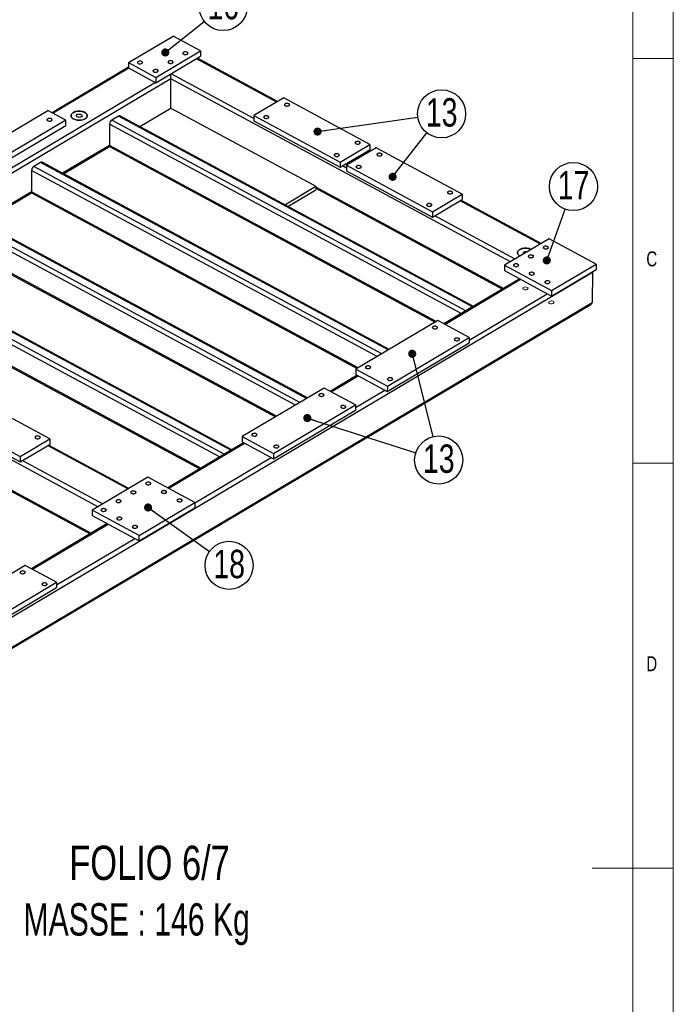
# Model space of a CAD drawing. Header units: millimetres. Extents: x 5 to 589, y 5 to 415.
# Tile 13 of 14: x 508 to 589, y 193 to 315. Entities that reach past the tile are written whole.
import ezdxf

# ---------------------------------------------------------------- set-up
doc = ezdxf.new("R2010")
doc.units = ezdxf.units.MM
doc.layers.add('NOTES', color=6, linetype='Continuous')
doc.layers.add('TRAIT-FINS', color=9, linetype='Continuous')
doc.layers.add('TRAIT-FORT', color=4, linetype='Continuous', lineweight=25)
doc.styles.add('SLDTEXTSTYLE0', font='TXT', dxfattribs={"width": 0.75})
doc.styles.add('SLDTEXTSTYLE1', font='TXT', dxfattribs={"width": 0.696429})
doc.dimstyles.new('SLDDIMSTYLE7', dxfattribs={"dimtxt": 0.18, "dimasz": 1, "dimexe": 0, "dimexo": 0.0625, "dimgap": 0, "dimtad": 0, "dimtih": 1, "dimtoh": 1, "dimdec": 0, "dimrnd": 1e-09, "dimzin": 0, "dimdsep": 46, "dimtxsty": 'Standard', "dimblk1": 'DOT', "dimblk2": 'DOT', "dimsah": 1, "dimcen": 0.09, "dimadec": 0, "dimazin": 0, "dimtfac": 1, "dimtdec": 0, "dimtofl": 0, "dimtmove": 0, "dimatfit": 3, "dimldrblk": 'DOT', "dimfxl": 1, "dimfrac": 2, "dimtolj": 1, "dimtzin": 0, "dimarcsym": 0})

# ---------------------------------------------------------------- blocks, each defined once
blk = doc.blocks.new('SW_NOTE_24')
at = {"layer": 'NOTES', "color": 0}
blk.add_circle((2.94, 0.42), 2.97, dxfattribs=at)
at = {"layer": 'NOTES', "color": 0, "insert": (2.95, 2.35), "char_height": 3.5, "attachment_point": 2, "style": 'SLDTEXTSTYLE0'}
blk.add_mtext('13', dxfattribs=at)
blk = doc.blocks.new('_DOT')
at = {"color": 0, "linetype": 'ByBlock', "lineweight": -2}
blk.add_line((-0.5, 0), (-1, 0), dxfattribs=at)
at = {"color": 0, "linetype": 'ByBlock', "const_width": 0.5}
blk.add_lwpolyline([(-0.25, 0, 1), (0.25, 0, 1)], format="xyb", close=True, dxfattribs=at)
blk = doc.blocks.new('SW_NOTE_25')
at = {"layer": 'NOTES', "color": 0}
blk.add_circle((2.33, 1.85), 2.97, dxfattribs=at)
at = {"layer": 'NOTES', "color": 0, "insert": (2.34, 3.77), "char_height": 3.5, "attachment_point": 2, "style": 'SLDTEXTSTYLE0'}
blk.add_mtext('16', dxfattribs=at)
blk = doc.blocks.new('SW_NOTE_26')
at = {"layer": 'NOTES', "color": 0}
blk.add_circle((1.01, 2.8), 2.97, dxfattribs=at)
at = {"layer": 'NOTES', "color": 0, "insert": (1.02, 4.72), "char_height": 3.5, "attachment_point": 2, "style": 'SLDTEXTSTYLE0'}
blk.add_mtext('17', dxfattribs=at)
blk = doc.blocks.new('SW_NOTE_27')
at = {"layer": 'NOTES', "color": 0}
blk.add_circle((0.72, -2.88), 2.97, dxfattribs=at)
at = {"layer": 'NOTES', "color": 0, "insert": (0.73, -0.96), "char_height": 3.5, "attachment_point": 2, "style": 'SLDTEXTSTYLE0'}
blk.add_mtext('13', dxfattribs=at)
blk = doc.blocks.new('SW_NOTE_28')
at = {"layer": 'NOTES', "color": 0}
blk.add_circle((2.42, -1.73), 2.97, dxfattribs=at)
at = {"layer": 'NOTES', "color": 0, "insert": (2.43, 0.19), "char_height": 3.5, "attachment_point": 2, "style": 'SLDTEXTSTYLE0'}
blk.add_mtext('18', dxfattribs=at)

msp = doc.modelspace()

# ---------------------------------------------------------------- linework, layer by layer
at = {"lineweight": 18}
for p, q in [((589, 5), (589, 415)), ((584, 10), (584, 410)), ((589, 310), (584, 310)), ((584, 260), (589, 260)), ((589, 210), (579, 210))]:
    msp.add_line(p, q, dxfattribs=at)
at = {"layer": 'TRAIT-FINS', "lineweight": 18, "flags": 128}
for points in [[(528.52, 310.5), (528.45, 310.56), (528.42, 310.63), (528.44, 310.71), (528.51, 310.77), (528.62, 310.81), (528.74, 310.83), (528.87, 310.81), (528.98, 310.77), (529.06, 310.71), (529.09, 310.64), (529.06, 310.57), (528.99, 310.51), (528.89, 310.47), (528.76, 310.45), (528.63, 310.46), (528.52, 310.5)], [(522.92, 309.37), (522.84, 309.43), (522.81, 309.5), (522.84, 309.57), (522.91, 309.63), (523.01, 309.68), (523.14, 309.69), (523.27, 309.68), (523.38, 309.64), (523.45, 309.58), (523.48, 309.51), (523.46, 309.43), (523.39, 309.37), (523.28, 309.33), (523.16, 309.31), (523.03, 309.33), (522.92, 309.37)], [(526.69, 309.41), (526.61, 309.47), (526.58, 309.54), (526.61, 309.62), (526.68, 309.68), (526.78, 309.72), (526.91, 309.74), (527.04, 309.72), (527.15, 309.69), (527.22, 309.62), (527.25, 309.55), (527.23, 309.48), (527.16, 309.42), (527.05, 309.38), (526.93, 309.36), (526.8, 309.37), (526.69, 309.41)], [(524.85, 308.32), (524.78, 308.38), (524.75, 308.46), (524.77, 308.53), (524.84, 308.59), (524.95, 308.63), (525.07, 308.65), (525.2, 308.64), (525.31, 308.6), (525.39, 308.54), (525.42, 308.46), (525.39, 308.39), (525.32, 308.33), (525.22, 308.29), (525.09, 308.27), (524.96, 308.28), (524.85, 308.32)], [(541.08, 304.15), (541.01, 304.21), (540.98, 304.28), (541, 304.35), (541.07, 304.41), (541.17, 304.46), (541.3, 304.47), (541.43, 304.46), (541.54, 304.42), (541.61, 304.36), (541.64, 304.29), (541.62, 304.22), (541.55, 304.15), (541.45, 304.11), (541.32, 304.1), (541.19, 304.11), (541.08, 304.15)], [(538.51, 302.62), (538.44, 302.68), (538.41, 302.75), (538.43, 302.83), (538.5, 302.89), (538.6, 302.93), (538.73, 302.95), (538.86, 302.93), (538.97, 302.89), (539.05, 302.83), (539.07, 302.76), (539.05, 302.69), (538.98, 302.63), (538.88, 302.59), (538.75, 302.57), (538.62, 302.58), (538.51, 302.62)], [(511.74, 302.29), (511.67, 302.35), (511.64, 302.43), (511.66, 302.5), (511.73, 302.56), (511.84, 302.6), (511.97, 302.62), (512.09, 302.61), (512.2, 302.57), (512.28, 302.51), (512.31, 302.43), (512.29, 302.36), (512.22, 302.3), (512.11, 302.26), (511.98, 302.24), (511.85, 302.25), (511.74, 302.29)], [(549.79, 299.45), (549.71, 299.51), (549.68, 299.58), (549.71, 299.66), (549.77, 299.72), (549.88, 299.76), (550.01, 299.78), (550.14, 299.76), (550.25, 299.73), (550.32, 299.66), (550.35, 299.59), (550.33, 299.52), (550.26, 299.46), (550.15, 299.42), (550.03, 299.4), (549.9, 299.41), (549.79, 299.45)], [(547.22, 297.93), (547.14, 297.99), (547.11, 298.06), (547.14, 298.13), (547.21, 298.19), (547.31, 298.24), (547.44, 298.25), (547.57, 298.24), (547.68, 298.2), (547.75, 298.14), (547.78, 298.07), (547.76, 298), (547.69, 297.93), (547.58, 297.89), (547.46, 297.87), (547.33, 297.89), (547.22, 297.93)], [(552.5, 297.99), (552.42, 298.05), (552.39, 298.12), (552.41, 298.2), (552.48, 298.26), (552.59, 298.3), (552.72, 298.32), (552.84, 298.3), (552.95, 298.26), (553.03, 298.2), (553.06, 298.13), (553.04, 298.06), (552.97, 298), (552.86, 297.96), (552.73, 297.94), (552.61, 297.95), (552.5, 297.99)], [(549.93, 296.47), (549.85, 296.53), (549.82, 296.6), (549.84, 296.67), (549.91, 296.73), (550.02, 296.78), (550.15, 296.79), (550.28, 296.78), (550.39, 296.74), (550.46, 296.68), (550.49, 296.61), (550.47, 296.53), (550.4, 296.47), (550.29, 296.43), (550.17, 296.41), (550.04, 296.43), (549.93, 296.47)], [(561.2, 293.3), (561.13, 293.36), (561.1, 293.43), (561.12, 293.5), (561.19, 293.56), (561.3, 293.61), (561.42, 293.62), (561.55, 293.61), (561.66, 293.57), (561.74, 293.51), (561.77, 293.44), (561.74, 293.37), (561.67, 293.3), (561.57, 293.26), (561.44, 293.25), (561.31, 293.26), (561.2, 293.3)], [(558.63, 291.77), (558.56, 291.83), (558.53, 291.9), (558.55, 291.98), (558.62, 292.04), (558.73, 292.08), (558.85, 292.1), (558.98, 292.08), (559.09, 292.04), (559.17, 291.98), (559.2, 291.91), (559.17, 291.84), (559.1, 291.78), (559, 291.74), (558.87, 291.72), (558.74, 291.73), (558.63, 291.77)], [(573.03, 286.51), (572.95, 286.57), (572.92, 286.64), (572.94, 286.71), (573.01, 286.77), (573.12, 286.82), (573.25, 286.83), (573.37, 286.82), (573.48, 286.78), (573.56, 286.72), (573.59, 286.65), (573.57, 286.57), (573.5, 286.51), (573.39, 286.47), (573.26, 286.45), (573.14, 286.47), (573.03, 286.51)], [(569.36, 284.33), (569.28, 284.39), (569.25, 284.46), (569.27, 284.53), (569.34, 284.59), (569.45, 284.64), (569.58, 284.65), (569.7, 284.64), (569.81, 284.6), (569.89, 284.54), (569.92, 284.47), (569.9, 284.4), (569.83, 284.33), (569.72, 284.29), (569.59, 284.28), (569.47, 284.29), (569.36, 284.33)], [(571.19, 285.42), (571.12, 285.48), (571.09, 285.55), (571.11, 285.62), (571.18, 285.68), (571.28, 285.73), (571.41, 285.74), (571.54, 285.73), (571.65, 285.69), (571.72, 285.63), (571.75, 285.56), (571.73, 285.49), (571.66, 285.42), (571.56, 285.38), (571.43, 285.36), (571.3, 285.38), (571.19, 285.42)], [(571.29, 283.28), (571.22, 283.34), (571.19, 283.42), (571.21, 283.49), (571.28, 283.55), (571.38, 283.59), (571.51, 283.61), (571.64, 283.6), (571.75, 283.56), (571.82, 283.5), (571.85, 283.42), (571.83, 283.35), (571.76, 283.29), (571.66, 283.25), (571.53, 283.23), (571.4, 283.24), (571.29, 283.28)], [(573.22, 282.24), (573.15, 282.3), (573.12, 282.37), (573.14, 282.45), (573.21, 282.51), (573.32, 282.55), (573.45, 282.57), (573.57, 282.55), (573.68, 282.51), (573.76, 282.45), (573.79, 282.38), (573.77, 282.31), (573.7, 282.25), (573.59, 282.2), (573.46, 282.19), (573.34, 282.2), (573.22, 282.24)], [(570.96, 281.73), (570.85, 281.77), (570.73, 281.78), (570.61, 281.77), (570.51, 281.73), (570.44, 281.67), (570.42, 281.6), (570.45, 281.53), (570.52, 281.47), (570.63, 281.43), (570.75, 281.42), (570.87, 281.44), (570.97, 281.48), (571.04, 281.54), (571.06, 281.61), (571.03, 281.67), (570.96, 281.73)], [(574.15, 280.01), (574.05, 280.05), (573.93, 280.06), (573.8, 280.04), (573.7, 280), (573.64, 279.94), (573.62, 279.88), (573.64, 279.81), (573.72, 279.75), (573.82, 279.71), (573.94, 279.7), (574.06, 279.71), (574.16, 279.75), (574.23, 279.81), (574.25, 279.88), (574.22, 279.95), (574.15, 280.01)], [(559.34, 276.63), (559.27, 276.69), (559.24, 276.76), (559.26, 276.83), (559.33, 276.89), (559.44, 276.94), (559.56, 276.95), (559.69, 276.94), (559.8, 276.9), (559.88, 276.84), (559.91, 276.77), (559.88, 276.7), (559.81, 276.63), (559.71, 276.59), (559.58, 276.58), (559.45, 276.59), (559.34, 276.63)], [(559.34, 276.63), (559.27, 276.69), (559.24, 276.76), (559.26, 276.83), (559.33, 276.89), (559.44, 276.94), (559.56, 276.95), (559.69, 276.94), (559.8, 276.9), (559.88, 276.84), (559.91, 276.77), (559.88, 276.7), (559.81, 276.63), (559.71, 276.59), (559.58, 276.58), (559.45, 276.59), (559.34, 276.63)], [(562.05, 275.17), (561.98, 275.23), (561.95, 275.3), (561.97, 275.37), (562.04, 275.43), (562.14, 275.48), (562.27, 275.49), (562.4, 275.48), (562.51, 275.44), (562.59, 275.38), (562.61, 275.31), (562.59, 275.24), (562.52, 275.17), (562.42, 275.13), (562.29, 275.12), (562.16, 275.13), (562.05, 275.17)], [(562.05, 275.17), (561.98, 275.23), (561.95, 275.3), (561.97, 275.37), (562.04, 275.43), (562.14, 275.48), (562.27, 275.49), (562.4, 275.48), (562.51, 275.44), (562.59, 275.38), (562.61, 275.31), (562.59, 275.24), (562.52, 275.17), (562.42, 275.13), (562.29, 275.12), (562.16, 275.13), (562.05, 275.17)], [(551.08, 271.72), (551.01, 271.79), (550.98, 271.86), (551, 271.93), (551.07, 271.99), (551.18, 272.03), (551.31, 272.05), (551.43, 272.04), (551.54, 272), (551.62, 271.94), (551.65, 271.87), (551.63, 271.79), (551.56, 271.73), (551.45, 271.69), (551.32, 271.67), (551.19, 271.69), (551.08, 271.72)], [(551.08, 271.72), (551.01, 271.79), (550.98, 271.86), (551, 271.93), (551.07, 271.99), (551.18, 272.03), (551.31, 272.05), (551.43, 272.04), (551.54, 272), (551.62, 271.94), (551.65, 271.87), (551.63, 271.79), (551.56, 271.73), (551.45, 271.69), (551.32, 271.67), (551.19, 271.69), (551.08, 271.72)], [(553.79, 270.26), (553.72, 270.32), (553.69, 270.4), (553.71, 270.47), (553.78, 270.53), (553.89, 270.57), (554.01, 270.59), (554.14, 270.58), (554.25, 270.54), (554.33, 270.48), (554.36, 270.4), (554.33, 270.33), (554.26, 270.27), (554.16, 270.23), (554.03, 270.21), (553.9, 270.22), (553.79, 270.26)], [(553.79, 270.26), (553.72, 270.32), (553.69, 270.4), (553.71, 270.47), (553.78, 270.53), (553.89, 270.57), (554.01, 270.59), (554.14, 270.58), (554.25, 270.54), (554.33, 270.48), (554.36, 270.4), (554.33, 270.33), (554.26, 270.27), (554.16, 270.23), (554.03, 270.21), (553.9, 270.22), (553.79, 270.26)], [(545.3, 268.29), (545.23, 268.35), (545.2, 268.42), (545.22, 268.5), (545.29, 268.56), (545.4, 268.6), (545.52, 268.62), (545.65, 268.6), (545.76, 268.57), (545.84, 268.5), (545.87, 268.43), (545.85, 268.36), (545.78, 268.3), (545.67, 268.26), (545.54, 268.24), (545.41, 268.25), (545.3, 268.29)], [(548.01, 266.83), (547.94, 266.89), (547.91, 266.96), (547.93, 267.04), (548, 267.1), (548.11, 267.14), (548.23, 267.16), (548.36, 267.14), (548.47, 267.1), (548.55, 267.04), (548.58, 266.97), (548.55, 266.9), (548.48, 266.84), (548.38, 266.8), (548.25, 266.78), (548.12, 266.79), (548.01, 266.83)], [(510.28, 263.06), (510.21, 263.12), (510.18, 263.19), (510.2, 263.26), (510.27, 263.33), (510.37, 263.37), (510.5, 263.39), (510.63, 263.37), (510.74, 263.33), (510.81, 263.27), (510.84, 263.2), (510.82, 263.13), (510.75, 263.07), (510.65, 263.02), (510.52, 263.01), (510.39, 263.02), (510.28, 263.06)], [(537.05, 263.39), (536.97, 263.45), (536.94, 263.52), (536.96, 263.59), (537.03, 263.66), (537.14, 263.7), (537.27, 263.71), (537.4, 263.7), (537.51, 263.66), (537.58, 263.6), (537.61, 263.53), (537.59, 263.46), (537.52, 263.4), (537.41, 263.35), (537.28, 263.34), (537.16, 263.35), (537.05, 263.39)], [(539.76, 261.93), (539.68, 261.99), (539.65, 262.06), (539.67, 262.13), (539.74, 262.2), (539.85, 262.24), (539.98, 262.25), (540.1, 262.24), (540.21, 262.2), (540.29, 262.14), (540.32, 262.07), (540.3, 262), (540.23, 261.93), (540.12, 261.89), (539.99, 261.88), (539.87, 261.89), (539.76, 261.93)], [(522.1, 256.27), (522.03, 256.33), (522, 256.4), (522.02, 256.47), (522.09, 256.54), (522.2, 256.58), (522.32, 256.59), (522.45, 256.58), (522.56, 256.54), (522.64, 256.48), (522.67, 256.41), (522.64, 256.34), (522.57, 256.28), (522.47, 256.23), (522.34, 256.22), (522.21, 256.23), (522.1, 256.27)], [(523.94, 257.36), (523.86, 257.42), (523.83, 257.49), (523.86, 257.56), (523.93, 257.63), (524.03, 257.67), (524.16, 257.68), (524.29, 257.67), (524.4, 257.63), (524.47, 257.57), (524.5, 257.5), (524.48, 257.43), (524.41, 257.37), (524.3, 257.32), (524.18, 257.31), (524.05, 257.32), (523.94, 257.36)], [(525.87, 256.32), (525.8, 256.38), (525.77, 256.45), (525.79, 256.52), (525.86, 256.58), (525.97, 256.62), (526.09, 256.64), (526.22, 256.63), (526.33, 256.59), (526.41, 256.53), (526.44, 256.46), (526.41, 256.38), (526.34, 256.32), (526.24, 256.28), (526.11, 256.26), (525.98, 256.28), (525.87, 256.32)], [(520.27, 255.18), (520.19, 255.24), (520.16, 255.31), (520.19, 255.38), (520.26, 255.45), (520.36, 255.49), (520.49, 255.5), (520.62, 255.49), (520.73, 255.45), (520.8, 255.39), (520.83, 255.32), (520.81, 255.25), (520.74, 255.19), (520.63, 255.14), (520.51, 255.13), (520.38, 255.14), (520.27, 255.18)], [(527.81, 255.27), (527.73, 255.33), (527.7, 255.4), (527.73, 255.48), (527.8, 255.54), (527.9, 255.58), (528.03, 255.6), (528.16, 255.58), (528.27, 255.55), (528.34, 255.48), (528.37, 255.41), (528.35, 255.34), (528.28, 255.28), (528.17, 255.24), (528.05, 255.22), (527.92, 255.23), (527.81, 255.27)], [(518.43, 254.09), (518.36, 254.15), (518.33, 254.22), (518.35, 254.3), (518.42, 254.36), (518.53, 254.4), (518.65, 254.42), (518.78, 254.4), (518.89, 254.36), (518.97, 254.3), (519, 254.23), (518.97, 254.16), (518.9, 254.1), (518.8, 254.05), (518.67, 254.04), (518.54, 254.05), (518.43, 254.09)], [(520.37, 253.05), (520.29, 253.11), (520.26, 253.18), (520.29, 253.25), (520.36, 253.31), (520.46, 253.36), (520.59, 253.37), (520.72, 253.36), (520.83, 253.32), (520.9, 253.26), (520.93, 253.19), (520.91, 253.12), (520.84, 253.05), (520.73, 253.01), (520.61, 252.99), (520.48, 253.01), (520.37, 253.05)], [(522.3, 252), (522.23, 252.06), (522.2, 252.14), (522.22, 252.21), (522.29, 252.27), (522.4, 252.31), (522.52, 252.33), (522.65, 252.32), (522.76, 252.28), (522.84, 252.22), (522.87, 252.14), (522.84, 252.07), (522.77, 252.01), (522.67, 251.97), (522.54, 251.95), (522.41, 251.96), (522.3, 252)], [(508.42, 246.39), (508.35, 246.45), (508.32, 246.52), (508.34, 246.6), (508.41, 246.66), (508.51, 246.7), (508.64, 246.72), (508.77, 246.7), (508.88, 246.66), (508.95, 246.6), (508.98, 246.53), (508.96, 246.46), (508.89, 246.4), (508.79, 246.35), (508.66, 246.34), (508.53, 246.35), (508.42, 246.39)], [(511.13, 244.93), (511.05, 244.99), (511.03, 245.06), (511.05, 245.14), (511.12, 245.2), (511.22, 245.24), (511.35, 245.26), (511.48, 245.24), (511.59, 245.2), (511.66, 245.14), (511.69, 245.07), (511.67, 245), (511.6, 244.94), (511.49, 244.89), (511.37, 244.88), (511.24, 244.89), (511.13, 244.93)]]:
    msp.add_lwpolyline(points, dxfattribs=at)
at = {"layer": 'TRAIT-FORT', "lineweight": 25}
for p, q in [((521.73, 309.49), (527.24, 312.75)), ((530.63, 310.93), (527.24, 312.75)), ((525.12, 307.66), (530.63, 310.93)), ((525.12, 307), (530.62, 310.27)), ((530.63, 310.93), (530.62, 310.27)), ((521.73, 308.91), (512.29, 303.3)), ((521.73, 309.49), (525.12, 307.66)), ((521.73, 309.49), (521.73, 308.83)), ((540.03, 304.62), (530.12, 309.97)), ((540.14, 304.69), (530.23, 310.03)), ((521.78, 308.8), (512.41, 303.23)), ((521.73, 308.83), (525.12, 307)), ((537.22, 302.6), (527, 308.12)), ((525.07, 307.03), (464.1, 270.82)), ((526.96, 307.49), (479.84, 279.51)), ((525.12, 307.66), (525.12, 307)), ((526.95, 303.86), (526.96, 307.49)), ((568.9, 284.88), (526.96, 307.49)), ((540.89, 305.13), (537.22, 302.95)), ((551.53, 299.39), (540.89, 305.13)), ((501.69, 297.58), (511.78, 303.57)), ((514, 302.37), (511.78, 303.57)), ((520.49, 302.88), (519.67, 302.39)), ((564.2, 279.32), (520.49, 302.88)), ((564.31, 279.38), (520.68, 302.9)), ((523.12, 301.59), (526.95, 303.86)), ((526.95, 303.86), (544.85, 294.21)), ((537.22, 302.95), (547.86, 297.21)), ((537.22, 302.95), (537.22, 302.29)), ((514, 302.37), (503.91, 296.38)), ((503.91, 295.72), (514, 301.71)), ((514, 301.71), (514, 302.37)), ((519.39, 301.9), (519.38, 299.26)), ((562.8, 278.49), (519.39, 301.9)), ((563.37, 278.83), (519.67, 302.39)), ((537.22, 302.29), (547.86, 296.56)), ((519.38, 299.26), (513.58, 295.82)), ((559.72, 277.51), (519.38, 299.26)), ((547.86, 297.21), (551.53, 299.39)), ((551.53, 299.39), (551.53, 298.73)), ((513.7, 295.75), (519.4, 299.14)), ((519.47, 299.07), (559.59, 277.43)), ((547.86, 296.56), (551.53, 298.73)), ((552.31, 298.98), (548.64, 296.8)), ((551.45, 298.47), (551.26, 298.57)), ((551.56, 298.53), (551.37, 298.64)), ((562.95, 293.24), (552.31, 298.98)), ((510.86, 297.16), (510.03, 296.67)), ((553.81, 274), (510.86, 297.16)), ((553.92, 274.07), (511.05, 297.18)), ((547.86, 297.21), (547.86, 296.56)), ((548.64, 296.8), (548.64, 296.14)), ((548.64, 296.8), (559.28, 291.06)), ((509.76, 296.18), (509.75, 293.54)), ((552.42, 273.17), (509.76, 296.18)), ((552.99, 273.51), (510.03, 296.67)), ((548.64, 296.45), (548.14, 296.72)), ((548.64, 296.14), (559.28, 290.4)), ((509.75, 293.54), (503.49, 289.82)), ((503.61, 289.76), (509.77, 293.42)), ((550.08, 271.79), (509.75, 293.54)), ((509.83, 293.35), (549.96, 271.71)), ((541.02, 291.94), (544.85, 294.21)), ((541.4, 291.73), (544.85, 293.77)), ((544.85, 294.21), (544.85, 293.77)), ((568.04, 281.6), (544.85, 294.1)), ((544.85, 293.96), (567.91, 281.52)), ((559.28, 291.06), (562.95, 293.24)), ((562.95, 293.24), (562.95, 292.58)), ((559.28, 290.4), (562.95, 292.58)), ((572.59, 287.07), (562.67, 292.42)), ((572.7, 287.13), (562.78, 292.48)), ((542.89, 267.52), (499.94, 290.68)), ((543.72, 268.01), (500.77, 291.17)), ((543.83, 268.07), (500.95, 291.19)), ((559.28, 291.06), (559.28, 290.4)), ((542.33, 267.18), (499.66, 290.19)), ((569.47, 285.22), (559.55, 290.56)), ((539.99, 265.8), (499.65, 287.55)), ((499.74, 287.36), (539.87, 265.72)), ((573.68, 287.72), (568.17, 284.45)), ((579.48, 284.59), (573.68, 287.72)), ((570.94, 286.11), (570.95, 286.1)), ((571.44, 286.41), (571.46, 286.4)), ((533.55, 261.12), (489.85, 284.69)), ((534.38, 261.61), (490.67, 285.18)), ((534.49, 261.68), (490.86, 285.2)), ((573.98, 281.32), (579.48, 284.59)), ((579.48, 284.59), (579.48, 283.93)), ((447.34, 205.41), (579.01, 283.59)), ((532.98, 260.78), (489.57, 284.19)), ((568.17, 284.45), (568.17, 283.79)), ((568.17, 284.45), (573.98, 281.32)), ((568.17, 283.79), (573.97, 280.66)), ((573.97, 280.66), (579.48, 283.93)), ((579.01, 283.59), (578.99, 279.85)), ((570.03, 282.78), (560.66, 277.22)), ((560.78, 277.15), (570.15, 282.72)), ((530.65, 259.4), (489.56, 281.55)), ((489.65, 281.36), (530.52, 259.32)), ((563.78, 275.21), (573.44, 280.94)), ((573.98, 281.32), (573.97, 280.66)), ((447.33, 201.67), (578.99, 279.85)), ((447.32, 201.53), (578.82, 279.62)), ((559.91, 277.62), (549.82, 271.63)), ((563.78, 275.54), (559.91, 277.62)), ((476.04, 277.26), (517.98, 254.64)), ((553.68, 268.88), (563.78, 274.88)), ((553.69, 269.54), (563.78, 275.54)), ((563.78, 275.54), (563.78, 274.88)), ((476.03, 273.52), (517.12, 251.36)), ((476.11, 273.33), (516.99, 251.29)), ((549.82, 271.63), (549.81, 270.97)), ((549.82, 271.63), (553.69, 269.54)), ((549.98, 270.88), (546.62, 268.88)), ((546.74, 268.82), (550.1, 270.81)), ((549.81, 270.97), (553.68, 268.88)), ((545.87, 269.29), (535.78, 263.29)), ((549.74, 267.2), (545.87, 269.29)), ((549.74, 266.87), (553.39, 269.04)), ((553.69, 269.54), (553.68, 268.88)), ((512.03, 263), (501.39, 268.74)), ((497.72, 266.56), (508.36, 260.82)), ((539.65, 261.21), (549.74, 267.2)), ((539.65, 260.55), (549.74, 266.54)), ((549.74, 267.2), (549.74, 266.54)), ((497.71, 265.9), (508.36, 260.16)), ((508.36, 260.82), (512.03, 263)), ((512.03, 263), (512.03, 262.34)), ((535.78, 263.29), (539.65, 261.21)), ((535.78, 263.29), (535.78, 262.63)), ((508.36, 260.16), (512.03, 262.34)), ((511.75, 262.18), (521.67, 256.83)), ((521.78, 256.9), (511.86, 262.24)), ((535.95, 262.54), (526.57, 256.98)), ((526.69, 256.91), (536.07, 262.48)), ((535.78, 262.63), (539.65, 260.55)), ((508.36, 260.82), (508.36, 260.16)), ((508.63, 260.33), (518.55, 254.98)), ((529.93, 255.11), (539.36, 260.7)), ((539.65, 261.21), (539.65, 260.55)), ((524.13, 258.3), (517.25, 254.21)), ((529.93, 255.17), (524.13, 258.3)), ((523.05, 251.08), (517.25, 254.21)), ((517.25, 254.21), (517.25, 253.55)), ((523.05, 251.08), (529.93, 255.17)), ((523.05, 250.42), (529.93, 254.51)), ((529.93, 255.17), (529.93, 254.51)), ((517.25, 253.55), (523.05, 250.42)), ((519.11, 252.55), (509.74, 246.98)), ((509.86, 246.92), (519.23, 252.48)), ((512.86, 244.97), (522.52, 250.71)), ((523.05, 250.42), (523.05, 251.08)), ((508.99, 247.39), (498.89, 241.39)), ((512.86, 245.3), (508.99, 247.39)), ((502.76, 239.31), (512.86, 245.3)), ((502.76, 238.65), (512.85, 244.64)), ((512.86, 245.3), (512.85, 244.64))]:
    msp.add_line(p, q, dxfattribs=at)
at = {"layer": 'TRAIT-FORT', "lineweight": 25, "flags": 128}
for points in [[(528.55, 310.52), (528.62, 310.49), (528.7, 310.47), (528.78, 310.47), (528.87, 310.48), (528.94, 310.5), (529, 310.54), (529.04, 310.58), (529.05, 310.63), (529.04, 310.68), (529.01, 310.72), (528.96, 310.76), (528.89, 310.79), (528.81, 310.81), (528.72, 310.81), (528.64, 310.8), (528.57, 310.77), (528.51, 310.74), (528.47, 310.69), (528.45, 310.65), (528.46, 310.6), (528.49, 310.55), (528.55, 310.52)], [(522.94, 309.38), (523.01, 309.35), (523.09, 309.34), (523.18, 309.33), (523.26, 309.34), (523.33, 309.37), (523.39, 309.4), (523.43, 309.45), (523.45, 309.49), (523.44, 309.54), (523.41, 309.59), (523.35, 309.63), (523.28, 309.65), (523.2, 309.67), (523.12, 309.67), (523.04, 309.66), (522.96, 309.64), (522.9, 309.6), (522.86, 309.56), (522.85, 309.51), (522.86, 309.46), (522.89, 309.42), (522.94, 309.38)], [(526.71, 309.43), (526.78, 309.4), (526.86, 309.38), (526.95, 309.38), (527.03, 309.39), (527.1, 309.42), (527.16, 309.45), (527.2, 309.49), (527.22, 309.54), (527.21, 309.59), (527.18, 309.63), (527.12, 309.67), (527.05, 309.7), (526.97, 309.72), (526.89, 309.72), (526.81, 309.71), (526.73, 309.68), (526.67, 309.65), (526.63, 309.6), (526.62, 309.56), (526.63, 309.51), (526.66, 309.46), (526.71, 309.43)], [(524.88, 308.34), (524.95, 308.31), (525.03, 308.29), (525.11, 308.29), (525.2, 308.3), (525.27, 308.33), (525.33, 308.36), (525.37, 308.4), (525.38, 308.45), (525.37, 308.5), (525.34, 308.54), (525.29, 308.58), (525.22, 308.61), (525.14, 308.63), (525.05, 308.63), (524.97, 308.62), (524.9, 308.59), (524.84, 308.56), (524.8, 308.52), (524.78, 308.47), (524.79, 308.42), (524.82, 308.37), (524.88, 308.34)], [(541.1, 304.16), (541.17, 304.13), (541.25, 304.12), (541.34, 304.11), (541.42, 304.13), (541.5, 304.15), (541.55, 304.19), (541.59, 304.23), (541.61, 304.28), (541.6, 304.32), (541.57, 304.37), (541.52, 304.41), (541.45, 304.43), (541.37, 304.45), (541.28, 304.45), (541.2, 304.44), (541.12, 304.42), (541.06, 304.38), (541.03, 304.34), (541.01, 304.29), (541.02, 304.24), (541.05, 304.2), (541.1, 304.16)], [(516.33, 303.33), (516.21, 303.39), (516.08, 303.43), (515.93, 303.46), (515.78, 303.48), (515.63, 303.49), (515.48, 303.48), (515.33, 303.46), (515.19, 303.43), (515.06, 303.39), (514.94, 303.33), (514.84, 303.27), (514.76, 303.19), (514.69, 303.11), (514.66, 303.03), (514.64, 302.94), (514.65, 302.86), (514.68, 302.77), (514.73, 302.69), (514.8, 302.61), (514.9, 302.55), (515.01, 302.49), (515.13, 302.44), (515.27, 302.4), (515.42, 302.37), (515.57, 302.36), (515.72, 302.36), (515.87, 302.37), (516.02, 302.4), (516.16, 302.44), (516.28, 302.49), (516.39, 302.55), (516.48, 302.62), (516.55, 302.69), (516.6, 302.77), (516.63, 302.86), (516.64, 302.95), (516.62, 303.03), (516.58, 303.12), (516.51, 303.19), (516.43, 303.27), (516.33, 303.33)], [(516.36, 302.53), (516.25, 302.47), (516.12, 302.43), (515.98, 302.39), (515.84, 302.37), (515.68, 302.36), (515.53, 302.36), (515.38, 302.38), (515.24, 302.41), (515.1, 302.45), (514.98, 302.5), (514.87, 302.56), (514.78, 302.63), (514.71, 302.71), (514.67, 302.79), (514.64, 302.88), (514.64, 302.97), (514.66, 303.05), (514.71, 303.13), (514.78, 303.21), (514.86, 303.28), (514.97, 303.34), (515.09, 303.4), (515.22, 303.44), (515.37, 303.47), (515.52, 303.49), (515.67, 303.49), (515.82, 303.48), (515.97, 303.46), (516.11, 303.42), (516.24, 303.37), (516.35, 303.32), (516.45, 303.25), (516.53, 303.18), (516.59, 303.1), (516.63, 303.01), (516.64, 302.92), (516.63, 302.84), (516.59, 302.75), (516.54, 302.67), (516.46, 302.6), (516.36, 302.53)], [(515.88, 303.07), (515.94, 303.03), (515.98, 302.98), (516, 302.93), (515.99, 302.88), (515.95, 302.83), (515.9, 302.78), (515.83, 302.75), (515.74, 302.73), (515.65, 302.72), (515.56, 302.73), (515.47, 302.75), (515.39, 302.78), (515.33, 302.82), (515.3, 302.87), (515.28, 302.92), (515.29, 302.97), (515.32, 303.02), (515.38, 303.06), (515.45, 303.1), (515.54, 303.12), (515.63, 303.13), (515.72, 303.12), (515.81, 303.1), (515.88, 303.07)], [(538.53, 302.64), (538.6, 302.61), (538.68, 302.59), (538.77, 302.59), (538.85, 302.6), (538.93, 302.62), (538.99, 302.66), (539.02, 302.7), (539.04, 302.75), (539.03, 302.8), (539, 302.84), (538.95, 302.88), (538.88, 302.91), (538.8, 302.92), (538.71, 302.93), (538.63, 302.92), (538.55, 302.89), (538.5, 302.86), (538.46, 302.81), (538.44, 302.77), (538.45, 302.72), (538.48, 302.67), (538.53, 302.64)], [(511.76, 302.55), (511.71, 302.51), (511.68, 302.46), (511.68, 302.41), (511.7, 302.37), (511.74, 302.32), (511.8, 302.29), (511.88, 302.27), (511.96, 302.26), (512.05, 302.26), (512.12, 302.28), (512.19, 302.31), (512.24, 302.35), (512.27, 302.4), (512.27, 302.45), (512.25, 302.49), (512.21, 302.53), (512.15, 302.57), (512.07, 302.59), (511.99, 302.6), (511.9, 302.59), (511.82, 302.58), (511.76, 302.55)], [(549.81, 299.47), (549.88, 299.44), (549.96, 299.42), (550.05, 299.42), (550.13, 299.43), (550.2, 299.46), (550.26, 299.49), (550.3, 299.53), (550.32, 299.58), (550.31, 299.63), (550.28, 299.67), (550.22, 299.71), (550.15, 299.74), (550.07, 299.76), (549.99, 299.76), (549.9, 299.75), (549.83, 299.72), (549.77, 299.69), (549.73, 299.64), (549.72, 299.6), (549.73, 299.55), (549.76, 299.5), (549.81, 299.47)], [(547.24, 297.94), (547.31, 297.91), (547.39, 297.9), (547.48, 297.89), (547.56, 297.91), (547.63, 297.93), (547.69, 297.96), (547.73, 298.01), (547.75, 298.06), (547.74, 298.1), (547.71, 298.15), (547.65, 298.19), (547.58, 298.21), (547.5, 298.23), (547.42, 298.23), (547.34, 298.22), (547.26, 298.2), (547.2, 298.16), (547.16, 298.12), (547.15, 298.07), (547.16, 298.02), (547.19, 297.98), (547.24, 297.94)], [(552.52, 298.01), (552.59, 297.98), (552.67, 297.96), (552.75, 297.96), (552.84, 297.97), (552.91, 297.99), (552.97, 298.03), (553.01, 298.07), (553.02, 298.12), (553.02, 298.17), (552.98, 298.21), (552.93, 298.25), (552.86, 298.28), (552.78, 298.29), (552.7, 298.3), (552.61, 298.29), (552.54, 298.26), (552.48, 298.23), (552.44, 298.18), (552.43, 298.14), (552.43, 298.09), (552.47, 298.04), (552.52, 298.01)], [(549.95, 296.48), (550.02, 296.45), (550.1, 296.44), (550.19, 296.43), (550.27, 296.45), (550.34, 296.47), (550.4, 296.5), (550.44, 296.55), (550.46, 296.59), (550.45, 296.64), (550.42, 296.69), (550.36, 296.73), (550.29, 296.75), (550.21, 296.77), (550.13, 296.77), (550.04, 296.76), (549.97, 296.74), (549.91, 296.7), (549.87, 296.66), (549.86, 296.61), (549.86, 296.56), (549.9, 296.52), (549.95, 296.48)], [(561.23, 293.31), (561.3, 293.28), (561.38, 293.27), (561.46, 293.26), (561.54, 293.28), (561.62, 293.3), (561.68, 293.33), (561.72, 293.38), (561.73, 293.43), (561.72, 293.47), (561.69, 293.52), (561.64, 293.56), (561.57, 293.58), (561.49, 293.6), (561.4, 293.6), (561.32, 293.59), (561.25, 293.57), (561.19, 293.53), (561.15, 293.49), (561.13, 293.44), (561.14, 293.39), (561.17, 293.35), (561.23, 293.31)], [(558.66, 291.79), (558.73, 291.76), (558.81, 291.74), (558.89, 291.74), (558.98, 291.75), (559.05, 291.77), (559.11, 291.81), (559.15, 291.85), (559.16, 291.9), (559.15, 291.95), (559.12, 291.99), (559.07, 292.03), (559, 292.06), (558.92, 292.07), (558.83, 292.08), (558.75, 292.07), (558.68, 292.04), (558.62, 292.01), (558.58, 291.96), (558.56, 291.92), (558.57, 291.87), (558.6, 291.82), (558.66, 291.79)], [(571.46, 286.4), (571.44, 286.41), (571.33, 286.46), (571.19, 286.51), (571.05, 286.54), (570.9, 286.56), (570.75, 286.57), (570.6, 286.56), (570.45, 286.54), (570.31, 286.51), (570.18, 286.46), (570.06, 286.41), (569.96, 286.34), (569.87, 286.27), (569.81, 286.19), (569.77, 286.11), (569.76, 286.02), (569.76, 285.93), (569.79, 285.85), (569.85, 285.77), (569.92, 285.69), (570.02, 285.62), (570.08, 285.58)], [(570.08, 285.58), (570.02, 285.62), (569.92, 285.69), (569.85, 285.77), (569.79, 285.85), (569.76, 285.93), (569.76, 286.02), (569.77, 286.11), (569.81, 286.19), (569.87, 286.27), (569.96, 286.34), (570.06, 286.41), (570.18, 286.46), (570.31, 286.51), (570.45, 286.54), (570.6, 286.56), (570.75, 286.57), (570.9, 286.56), (571.05, 286.54), (571.19, 286.51), (571.33, 286.46), (571.44, 286.41), (571.44, 286.41)], [(570.59, 285.88), (570.55, 285.91), (570.51, 285.95), (570.49, 285.99), (570.5, 286.03), (570.53, 286.08), (570.58, 286.11), (570.64, 286.14), (570.72, 286.15), (570.8, 286.15), (570.87, 286.13), (570.94, 286.11), (570.94, 286.11)], [(573.05, 286.52), (573.12, 286.49), (573.2, 286.48), (573.28, 286.47), (573.37, 286.49), (573.44, 286.51), (573.5, 286.54), (573.54, 286.59), (573.55, 286.63), (573.55, 286.68), (573.51, 286.73), (573.46, 286.77), (573.39, 286.79), (573.31, 286.81), (573.23, 286.81), (573.14, 286.8), (573.07, 286.78), (573.01, 286.74), (572.97, 286.7), (572.96, 286.65), (572.96, 286.6), (573, 286.56), (573.05, 286.52)], [(569.38, 284.34), (569.45, 284.31), (569.53, 284.3), (569.61, 284.29), (569.7, 284.31), (569.77, 284.33), (569.83, 284.37), (569.87, 284.41), (569.88, 284.46), (569.88, 284.5), (569.84, 284.55), (569.79, 284.59), (569.72, 284.61), (569.64, 284.63), (569.56, 284.63), (569.47, 284.62), (569.4, 284.6), (569.34, 284.56), (569.3, 284.52), (569.28, 284.47), (569.29, 284.42), (569.33, 284.38), (569.38, 284.34)], [(571.21, 285.43), (571.28, 285.4), (571.36, 285.39), (571.45, 285.38), (571.53, 285.4), (571.61, 285.42), (571.66, 285.45), (571.7, 285.5), (571.72, 285.54), (571.71, 285.59), (571.68, 285.64), (571.63, 285.68), (571.56, 285.7), (571.48, 285.72), (571.39, 285.72), (571.31, 285.71), (571.23, 285.69), (571.17, 285.65), (571.14, 285.61), (571.12, 285.56), (571.13, 285.51), (571.16, 285.47), (571.21, 285.43)], [(571.31, 283.3), (571.38, 283.27), (571.46, 283.25), (571.55, 283.25), (571.63, 283.26), (571.71, 283.29), (571.76, 283.32), (571.8, 283.36), (571.82, 283.41), (571.81, 283.46), (571.78, 283.51), (571.73, 283.54), (571.66, 283.57), (571.58, 283.59), (571.49, 283.59), (571.41, 283.58), (571.33, 283.55), (571.27, 283.52), (571.24, 283.48), (571.22, 283.43), (571.23, 283.38), (571.26, 283.34), (571.31, 283.3)], [(573.25, 282.25), (573.32, 282.23), (573.4, 282.21), (573.48, 282.21), (573.57, 282.22), (573.64, 282.24), (573.7, 282.28), (573.74, 282.32), (573.75, 282.37), (573.75, 282.42), (573.71, 282.46), (573.66, 282.5), (573.59, 282.53), (573.51, 282.54), (573.43, 282.55), (573.34, 282.53), (573.27, 282.51), (573.21, 282.48), (573.17, 282.43), (573.15, 282.39), (573.16, 282.34), (573.19, 282.29), (573.25, 282.25)], [(559.35, 276.88), (559.3, 276.84), (559.28, 276.8), (559.27, 276.75), (559.29, 276.7), (559.34, 276.66), (559.4, 276.63), (559.47, 276.6), (559.56, 276.59), (559.64, 276.6), (559.72, 276.62), (559.79, 276.65), (559.84, 276.69), (559.87, 276.73), (559.87, 276.78), (559.85, 276.83), (559.81, 276.87), (559.75, 276.9), (559.67, 276.92), (559.59, 276.93), (559.5, 276.93), (559.42, 276.91), (559.35, 276.88)], [(559.35, 276.88), (559.3, 276.84), (559.28, 276.8), (559.27, 276.75), (559.29, 276.7), (559.34, 276.66), (559.4, 276.63), (559.47, 276.6), (559.56, 276.59), (559.64, 276.6), (559.72, 276.62), (559.79, 276.65), (559.84, 276.69), (559.87, 276.73), (559.87, 276.78), (559.85, 276.83), (559.81, 276.87), (559.75, 276.9), (559.67, 276.92), (559.59, 276.93), (559.5, 276.93), (559.42, 276.91), (559.35, 276.88)], [(562.06, 275.42), (562.01, 275.38), (561.99, 275.34), (561.98, 275.29), (562, 275.24), (562.05, 275.2), (562.11, 275.17), (562.18, 275.14), (562.27, 275.13), (562.35, 275.14), (562.43, 275.16), (562.5, 275.19), (562.55, 275.23), (562.58, 275.27), (562.58, 275.32), (562.56, 275.37), (562.52, 275.41), (562.45, 275.44), (562.38, 275.46), (562.29, 275.47), (562.21, 275.47), (562.13, 275.45), (562.06, 275.42)], [(562.06, 275.42), (562.01, 275.38), (561.99, 275.34), (561.98, 275.29), (562, 275.24), (562.05, 275.2), (562.11, 275.17), (562.18, 275.14), (562.27, 275.13), (562.35, 275.14), (562.43, 275.16), (562.5, 275.19), (562.55, 275.23), (562.58, 275.27), (562.58, 275.32), (562.56, 275.37), (562.52, 275.41), (562.45, 275.44), (562.38, 275.46), (562.29, 275.47), (562.21, 275.47), (562.13, 275.45), (562.06, 275.42)], [(551.1, 271.98), (551.05, 271.94), (551.02, 271.89), (551.02, 271.85), (551.04, 271.8), (551.08, 271.76), (551.14, 271.72), (551.22, 271.7), (551.3, 271.69), (551.39, 271.7), (551.46, 271.71), (551.53, 271.74), (551.58, 271.78), (551.61, 271.83), (551.61, 271.88), (551.59, 271.92), (551.55, 271.97), (551.49, 272), (551.41, 272.02), (551.33, 272.03), (551.24, 272.03), (551.16, 272.01), (551.1, 271.98)], [(551.1, 271.98), (551.05, 271.94), (551.02, 271.89), (551.02, 271.85), (551.04, 271.8), (551.08, 271.76), (551.14, 271.72), (551.22, 271.7), (551.3, 271.69), (551.39, 271.7), (551.46, 271.71), (551.53, 271.74), (551.58, 271.78), (551.61, 271.83), (551.61, 271.88), (551.59, 271.92), (551.55, 271.97), (551.49, 272), (551.41, 272.02), (551.33, 272.03), (551.24, 272.03), (551.16, 272.01), (551.1, 271.98)], [(553.81, 270.52), (553.76, 270.48), (553.73, 270.43), (553.72, 270.38), (553.74, 270.34), (553.79, 270.3), (553.85, 270.26), (553.93, 270.24), (554.01, 270.23), (554.09, 270.24), (554.17, 270.25), (554.24, 270.28), (554.29, 270.32), (554.32, 270.37), (554.32, 270.42), (554.3, 270.46), (554.26, 270.51), (554.2, 270.54), (554.12, 270.56), (554.04, 270.57), (553.95, 270.57), (553.87, 270.55), (553.81, 270.52)], [(553.81, 270.52), (553.76, 270.48), (553.73, 270.43), (553.72, 270.38), (553.74, 270.34), (553.79, 270.3), (553.85, 270.26), (553.93, 270.24), (554.01, 270.23), (554.09, 270.24), (554.17, 270.25), (554.24, 270.28), (554.29, 270.32), (554.32, 270.37), (554.32, 270.42), (554.3, 270.46), (554.26, 270.51), (554.2, 270.54), (554.12, 270.56), (554.04, 270.57), (553.95, 270.57), (553.87, 270.55), (553.81, 270.52)], [(545.32, 268.55), (545.27, 268.51), (545.24, 268.46), (545.24, 268.41), (545.26, 268.37), (545.3, 268.32), (545.36, 268.29), (545.44, 268.27), (545.52, 268.26), (545.61, 268.26), (545.68, 268.28), (545.75, 268.31), (545.8, 268.35), (545.83, 268.4), (545.83, 268.44), (545.81, 268.49), (545.77, 268.53), (545.71, 268.57), (545.63, 268.59), (545.55, 268.6), (545.46, 268.59), (545.38, 268.58), (545.32, 268.55)], [(548.02, 267.09), (547.98, 267.05), (547.95, 267), (547.94, 266.95), (547.96, 266.91), (548.01, 266.86), (548.07, 266.83), (548.15, 266.81), (548.23, 266.8), (548.31, 266.8), (548.39, 266.82), (548.46, 266.85), (548.51, 266.89), (548.54, 266.94), (548.54, 266.98), (548.52, 267.03), (548.48, 267.07), (548.42, 267.11), (548.34, 267.13), (548.26, 267.14), (548.17, 267.13), (548.09, 267.12), (548.02, 267.09)], [(510.3, 263.07), (510.37, 263.05), (510.45, 263.03), (510.54, 263.03), (510.62, 263.04), (510.7, 263.06), (510.75, 263.1), (510.79, 263.14), (510.81, 263.19), (510.8, 263.24), (510.77, 263.28), (510.72, 263.32), (510.65, 263.35), (510.57, 263.36), (510.48, 263.37), (510.4, 263.35), (510.32, 263.33), (510.27, 263.3), (510.23, 263.25), (510.21, 263.2), (510.22, 263.16), (510.25, 263.11), (510.3, 263.07)], [(537.06, 263.64), (537.01, 263.6), (536.98, 263.56), (536.98, 263.51), (537, 263.46), (537.04, 263.42), (537.1, 263.39), (537.18, 263.37), (537.26, 263.36), (537.35, 263.36), (537.43, 263.38), (537.49, 263.41), (537.54, 263.45), (537.57, 263.49), (537.57, 263.54), (537.55, 263.59), (537.51, 263.63), (537.45, 263.66), (537.37, 263.69), (537.29, 263.7), (537.2, 263.69), (537.13, 263.67), (537.06, 263.64)], [(539.77, 262.18), (539.72, 262.14), (539.69, 262.1), (539.69, 262.05), (539.71, 262), (539.75, 261.96), (539.81, 261.93), (539.89, 261.9), (539.97, 261.9), (540.06, 261.9), (540.14, 261.92), (540.2, 261.95), (540.25, 261.99), (540.28, 262.03), (540.28, 262.08), (540.26, 262.13), (540.22, 262.17), (540.16, 262.2), (540.08, 262.23), (540, 262.23), (539.91, 262.23), (539.83, 262.21), (539.77, 262.18)], [(523.96, 257.37), (524.03, 257.34), (524.11, 257.33), (524.2, 257.33), (524.28, 257.34), (524.35, 257.36), (524.41, 257.4), (524.45, 257.44), (524.47, 257.49), (524.46, 257.54), (524.43, 257.58), (524.37, 257.62), (524.3, 257.65), (524.22, 257.66), (524.14, 257.66), (524.06, 257.65), (523.98, 257.63), (523.92, 257.59), (523.88, 257.55), (523.87, 257.5), (523.88, 257.46), (523.91, 257.41), (523.96, 257.37)], [(525.9, 256.33), (525.97, 256.3), (526.05, 256.29), (526.13, 256.28), (526.21, 256.29), (526.29, 256.32), (526.35, 256.35), (526.39, 256.4), (526.4, 256.44), (526.39, 256.49), (526.36, 256.54), (526.31, 256.57), (526.24, 256.6), (526.16, 256.62), (526.07, 256.62), (525.99, 256.61), (525.92, 256.59), (525.86, 256.55), (525.82, 256.51), (525.8, 256.46), (525.81, 256.41), (525.84, 256.37), (525.9, 256.33)], [(520.29, 255.19), (520.36, 255.17), (520.44, 255.15), (520.53, 255.15), (520.61, 255.16), (520.68, 255.18), (520.74, 255.22), (520.78, 255.26), (520.8, 255.31), (520.79, 255.36), (520.76, 255.4), (520.7, 255.44), (520.63, 255.47), (520.55, 255.48), (520.47, 255.49), (520.39, 255.47), (520.31, 255.45), (520.25, 255.42), (520.21, 255.37), (520.2, 255.32), (520.21, 255.28), (520.24, 255.23), (520.29, 255.19)], [(522.13, 256.28), (522.2, 256.26), (522.28, 256.24), (522.36, 256.24), (522.44, 256.25), (522.52, 256.27), (522.58, 256.31), (522.62, 256.35), (522.63, 256.4), (522.62, 256.45), (522.59, 256.49), (522.54, 256.53), (522.47, 256.56), (522.39, 256.57), (522.3, 256.57), (522.22, 256.56), (522.15, 256.54), (522.09, 256.5), (522.05, 256.46), (522.03, 256.41), (522.04, 256.37), (522.07, 256.32), (522.13, 256.28)], [(527.83, 255.29), (527.9, 255.26), (527.98, 255.24), (528.07, 255.24), (528.15, 255.25), (528.22, 255.28), (528.28, 255.31), (528.32, 255.35), (528.34, 255.4), (528.33, 255.45), (528.3, 255.49), (528.24, 255.53), (528.17, 255.56), (528.09, 255.58), (528.01, 255.58), (527.92, 255.57), (527.85, 255.54), (527.79, 255.51), (527.75, 255.46), (527.74, 255.42), (527.75, 255.37), (527.78, 255.32), (527.83, 255.29)], [(518.46, 254.1), (518.53, 254.08), (518.61, 254.06), (518.69, 254.06), (518.77, 254.07), (518.85, 254.09), (518.91, 254.13), (518.95, 254.17), (518.96, 254.22), (518.95, 254.27), (518.92, 254.31), (518.87, 254.35), (518.8, 254.38), (518.72, 254.39), (518.63, 254.4), (518.55, 254.38), (518.48, 254.36), (518.42, 254.33), (518.38, 254.28), (518.36, 254.24), (518.37, 254.19), (518.4, 254.14), (518.46, 254.1)], [(520.39, 253.06), (520.46, 253.03), (520.54, 253.02), (520.63, 253.01), (520.71, 253.03), (520.78, 253.05), (520.84, 253.08), (520.88, 253.13), (520.9, 253.17), (520.89, 253.22), (520.86, 253.27), (520.8, 253.31), (520.73, 253.33), (520.65, 253.35), (520.57, 253.35), (520.49, 253.34), (520.41, 253.32), (520.35, 253.28), (520.31, 253.24), (520.3, 253.19), (520.31, 253.14), (520.34, 253.1), (520.39, 253.06)], [(522.33, 252.02), (522.4, 251.99), (522.48, 251.97), (522.56, 251.97), (522.64, 251.98), (522.72, 252.01), (522.78, 252.04), (522.82, 252.08), (522.83, 252.13), (522.82, 252.18), (522.79, 252.22), (522.74, 252.26), (522.67, 252.29), (522.59, 252.31), (522.5, 252.31), (522.42, 252.3), (522.35, 252.27), (522.29, 252.24), (522.25, 252.2), (522.23, 252.15), (522.24, 252.1), (522.27, 252.06), (522.33, 252.02)], [(508.43, 246.64), (508.38, 246.61), (508.35, 246.56), (508.35, 246.51), (508.37, 246.46), (508.41, 246.42), (508.48, 246.39), (508.55, 246.37), (508.64, 246.36), (508.72, 246.36), (508.8, 246.38), (508.87, 246.41), (508.92, 246.45), (508.94, 246.49), (508.95, 246.54), (508.93, 246.59), (508.88, 246.63), (508.82, 246.67), (508.75, 246.69), (508.66, 246.7), (508.58, 246.69), (508.5, 246.67), (508.43, 246.64)], [(511.14, 245.18), (511.09, 245.14), (511.06, 245.1), (511.06, 245.05), (511.08, 245), (511.12, 244.96), (511.18, 244.93), (511.26, 244.91), (511.34, 244.9), (511.43, 244.9), (511.51, 244.92), (511.58, 244.95), (511.63, 244.99), (511.65, 245.03), (511.66, 245.08), (511.64, 245.13), (511.59, 245.17), (511.53, 245.2), (511.46, 245.23), (511.37, 245.24), (511.29, 245.23), (511.21, 245.21), (511.14, 245.18)]]:
    msp.add_lwpolyline(points, dxfattribs=at)
at = {"layer": 'TRAIT-FORT', "lineweight": 25}
for centre, radius, start, end in [((520.61, 302.73), 0.192, 67.0174, 126.4354), ((520.01, 301.87), 0.625, 123.817, 177.629), ((519.57, 299.23), 0.193, 171.9752, 236.7461), ((510.97, 297.01), 0.192, 67.0174, 126.4354), ((510.38, 296.15), 0.625, 123.817, 177.629), ((509.94, 293.51), 0.193, 171.9752, 236.7461)]:
    msp.add_arc(centre, radius, start, end, dxfattribs=at)
for centre, major_axis, ratio, start_param, end_param in [((526.95, 307.81), (-0.009, 0.46), 0.025354, 3.941712, 5.357255), ((526.95, 307.81), (-0.009, 0.46), 0.025354, 3.941712, 5.357255), ((578.44, 283.58), (0.565, 0.012), 0.583097, 6.268832, 6.424636), ((578.44, 283.58), (0.565, 0.012), 0.583097, 6.268832, 6.424636), ((578.43, 279.84), (0.565, 0.012), 0.583097, 5.483066, 6.268832), ((578.43, 279.84), (0.565, 0.012), 0.583097, 5.483066, 6.268832)]:
    msp.add_ellipse(centre, major_axis=major_axis, ratio=ratio, start_param=start_param, end_param=end_param, dxfattribs=at)

# ---------------------------------------------------------------- block references
at = {"layer": 'NOTES'}
for name, p in [('SW_NOTE_25', (531.09, 314.56)), ('SW_NOTE_24', (557.45, 302.74)), ('SW_NOTE_26', (575.66, 291.38)), ('SW_NOTE_27', (559.31, 263.28)), ('SW_NOTE_28', (531.73, 249.12))]:
    msp.add_blockref(name, p, dxfattribs=at)

# ---------------------------------------------------------------- texts
at = {"layer": 'NOTES', "attachment_point": 1}
for s, insert, char_height, style in [('C', (585.67, 286.17), 1.85, 'SLDTEXTSTYLE0'), ('D', (585.67, 236.17), 1.85, 'SLDTEXTSTYLE0'), ('FOLIO 6/7', (514.42, 212.77), 4.233, 'SLDTEXTSTYLE0'), ('MASSE : 146 Kg', (508.76, 205.67), 4, 'SLDTEXTSTYLE1')]:
    msp.add_mtext(s, dxfattribs=dict(at, insert=insert, char_height=char_height, style=style))

# ---------------------------------------------------------------- leaders
at = {"layer": 'NOTES'}
for points in [[(526.27, 310.74), (531.09, 314.56)], [(545.07, 300.97), (557.45, 302.74)], [(554.34, 295.38), (558.57, 300.82)], [(573.38, 285.05), (575.66, 291.38)], [(556.76, 273.52), (559.31, 263.28)], [(543.81, 265.59), (557.19, 261.3)], [(524.15, 254.54), (531.73, 249.12)]]:
    msp.add_leader(points, dimstyle='SLDDIMSTYLE7', dxfattribs=at)

doc.saveas('drawing.dxf')
